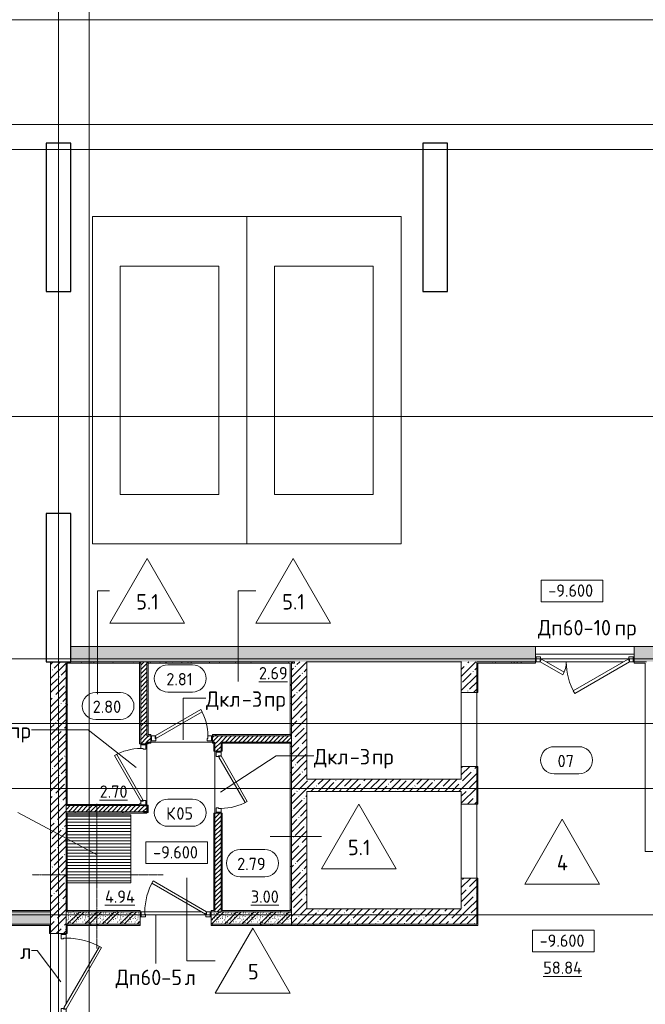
# Model space of a CAD drawing. Header units: millimetres. Extents: x 86102 to 162330, y -10965 to 131946.
# Tile 42 of 52: x 109844 to 119975, y 85453 to 101400. Entities that reach past the tile are written whole.
import ezdxf

# ---------------------------------------------------------------- set-up
doc = ezdxf.new("R2010")
doc.units = ezdxf.units.MM
for name, pattern in [('3_ Штрих_ 1 х 1 мм', [2, 1, -1]), ('4_ Штрихпунктир_ 10 х 2 мм', [14, 10, -2, 0, -2]), ('4_ Штрихпунктир_ 5 х 2 мм', [9, 5, -2, 0, -2])]:
    doc.linetypes.add(name, pattern=pattern)
for name, color, linetype, lineweight in [('A-AREA', 7, '3_ Штрих_ 1 х 1 мм', 13), ('A-AREA-IDEN', 7, 'Continuous', 5), ('A-DETL', 7, 'Continuous', 25), ('A-DOOR', 7, 'Continuous', 13), ('A-DOOR-FRAM', 7, 'Continuous', 13), ('A-DOOR-IDEN', 7, 'Continuous', 5), ('A-DOOR-OPNG', 7, 'Continuous', 13), ('A-FLOR', 7, 'Continuous', 13), ('A-FLOR-IDEN', 7, 'Continuous', 5), ('A-WALL', 7, 'Continuous', 13), ('A-WALL-PATT', 7, 'Continuous', 13), ('C-PRKG', 7, 'Continuous', 13), ('G-ANNO-DIMS', 7, 'Continuous', 5), ('I-WALL', 7, 'Continuous', 13), ('M-EQPM', 7, 'Continuous', 13), ('M-EQPM-IDEN', 7, 'Continuous', 5), ('S-COLS', 7, 'Continuous', 25), ('S-GRID', 7, 'Continuous', 5)]:
    doc.layers.add(name, color=color, linetype=linetype, lineweight=lineweight)
doc.styles.add('GOST Common_2', font='GOST_Common.ttf', dxfattribs={"height": 200})
doc.styles.add('GOST Common_3', font='GOST_Common.ttf', dxfattribs={"height": 250})
pattern_1 = [(0, (0, 0), (203.2, 50.8), [3.353, -149.047, 3.353, -149.047, -812.8]), (0, (0, 0), (203.2, 50.8), [-304.8, 3.353, -301.447, 3.353, -149.047, -355.6]), (0, (0, 0), (203.2, 50.8), [-762, 3.353, -98.247, 3.353, -250.647]), (120, (76.2, 25.4), (-145.59409, 150.576362), [3.353, -149.047, 3.353, -149.047, -812.8]), (120, (76.2, 25.4), (-145.59409, 150.576362), [-304.8, 3.353, -301.447, 3.353, -149.047, -355.6]), (120, (76.2, 25.4), (-145.59409, 150.576362), [-762, 3.353, -98.247, 3.353, -250.647]), (240, (101.6, 127), (-57.60591, -201.376362), [3.353, -149.047, 3.353, -149.047, -812.8]), (240, (101.6, 127), (-57.60591, -201.376362), [-304.8, 3.353, -301.447, 3.353, -149.047, -355.6]), (240, (101.6, 127), (-57.60591, -201.376362), [-762, 3.353, -98.247, 3.353, -250.647])]
pattern_2 = [(135, (150.28, 188.64), (-282.8427, 3e-14), [5, -395]), (135, (174.9, 237.36), (-282.8427, 3e-14), [5, -395]), (135, (211.96, 236.53), (-282.8427, 3e-14), [5, -395]), (135, (114.96, 223.96), (-282.8427, 3e-14), [5, -395]), (135, (77.54, 223.96), (-282.8427, 3e-14), [5, -395]), (135, (57.44, 184.52), (-282.8427, 3e-14), [5, -395]), (135, (66.21, 142.9), (-282.8427, 3e-14), [5, -395]), (135, (107.33, 161), (-282.8427, 3e-14), [5, -395]), (135, (99.08, 130.94), (-282.8427, 3e-14), [5, -395]), (135, (22.6, 136.46), (-282.8427, 3e-14), [5, -395]), (135, (21.16, 168.08), (-282.8427, 3e-14), [5, -395]), (135, (46.13, 96.12), (-282.8427, 3e-14), [5, -395]), (135, (3.54, 74.6), (-282.8427, 3e-14), [5, -395]), (135, (40.3, 47.56), (-282.8427, 3e-14), [5, -395]), (135, (39.77, 18.47), (-282.8427, 3e-14), [5, -395]), (135, (76.94, 37.28), (-282.8427, 3e-14), [5, -395]), (135, (114.18, 62.4), (-282.8427, 3e-14), [5, -395]), (135, (139.87, 90.2), (-282.8427, 3e-14), [5, -395]), (135, (141.44, 15.82), (-282.8427, 3e-14), [5, -395]), (135, (188.69, 26.73), (-282.8427, 3e-14), [5, -395]), (135, (176.14, 51.36), (-282.8427, 3e-14), [5, -395]), (135, (177.03, 0), (-282.8427, 3e-14), [5, -395]), (135, (276.61, 8.22), (-282.8427, 3e-14), [5, -395]), (135, (271.19, 31.72), (-282.8427, 3e-14), [5, -395]), (135, (268.29, 119.65), (-282.8427, 3e-14), [5, -395]), (135, (237.92, 101.95), (-282.8427, 3e-14), [5, -395]), (135, (237.92, 158.27), (-282.8427, 3e-14), [5, -395]), (135, (260.4, 204.35), (-282.8427, 3e-14), [5, -395]), (135, (275.54, 235.4), (-282.8427, 3e-14), [5, -395]), (135, (117.62, 268.96), (-282.8427, 3e-14), [5, -395]), (135, (203.62, 273.83), (-282.8427, 3e-14), [5, -395]), (135, (47.24, 279.3), (-282.8427, 3e-14), [5, -395]), (135, (23.2, 266.16), (-282.8427, 3e-14), [5, -395]), (135, (42.78, 232.52), (-282.8427, 3e-14), [5, -395]), (135, (177.76, 90.57), (-282.8427, 3e-14), [5, -395]), (135, (181.12, 121.8), (-282.8427, 3e-14), [5, -395]), (135, (206.73, 172.06), (-282.8427, 3e-14), [5, -395]), (135, (143.14, 136.62), (-282.8427, 3e-14), [5, -395]), (135, (211.51, 131.86), (-282.8427, 3e-14), [5, -395]), (135, (81.47, 95.1), (-282.8427, 3e-14), [5, -395]), (135, (235.13, 60.46), (-282.8427, 3e-14), [5, -395]), (135, (242.24, 4.89), (-282.8427, 3e-14), [5, -395]), (45, (0, 106.07), (-282.8427, 0), []), (45, (106.07, 0), (-282.8427, 0), []), (45, (176.78, 0), (-282.8427, 0), []), (45, (0, 176.78), (-282.8427, 0), [])]
pattern_3 = [(45, (0, 0), (-35.355339, 35.355339), [])]
pattern_4 = [(45, (0, 0), (-114.04925, 114.04925), []), (45, (114.05, 0), (-114.04925, 114.04925), [201.612, -40.322, 3.353, -36.97])]

# ---------------------------------------------------------------- blocks, each defined once
blk = doc.blocks.new('Наметкина 10_РД_АР_П_Отделка_R21_rvt-1--02_Подвал_МП_часть В')
at = {"layer": 'A-WALL-PATT', "lineweight": 5}
h = blk.add_hatch(dxfattribs=at)
h.set_pattern_fill('FP_5', color=256, style=0, pattern_type=2)
h.set_pattern_definition(pattern_1)
h.paths.add_polyline_path([(110595, 88670), (110615, 88670), (110615, 91000), (110595, 91000), (110595, 90141)])
h = blk.add_hatch(dxfattribs=at)
h.set_pattern_fill('FP_5', color=256, style=0, pattern_type=2)
h.set_pattern_definition(pattern_1)
h.paths.add_polyline_path([(111785, 90980), (111785, 91000), (110615, 91000), (110615, 90980)])
h = blk.add_hatch(dxfattribs=at)
h.set_pattern_fill('FP_5', color=256, style=0, pattern_type=2)
h.set_pattern_definition(pattern_1)
h.paths.add_polyline_path([(111805, 88670), (111805, 88700), (111785, 88700), (111785, 88670), (111795, 88670)])
h.paths.add_polyline_path([(111805, 89670), (111805, 91000), (111785, 91000), (111785, 89670)])
h = blk.add_hatch(dxfattribs=at)
h.set_pattern_fill('FP_5', color=256, style=0, pattern_type=2)
h.set_pattern_definition(pattern_1)
h.paths.add_polyline_path([(111905, 89820), (111925, 89820), (111925, 91000), (111905, 91000), (111905, 90141)])
h = blk.add_hatch(dxfattribs=at)
h.set_pattern_fill('FP_5', color=256, style=0, pattern_type=2)
h.set_pattern_definition(pattern_1)
h.paths.add_polyline_path([(114245, 90980), (114295, 90980), (114295, 91000), (111925, 91000), (111925, 90980), (114225, 90980)])
h = blk.add_hatch(dxfattribs=at)
h.set_pattern_fill('FP_5', color=256, style=0, pattern_type=2)
h.set_pattern_definition(pattern_1)
h.paths.add_polyline_path([(114245, 89820), (114245, 90980), (114225, 90980), (114225, 89820)])
h = blk.add_hatch(dxfattribs=at)
h.set_pattern_fill('FP_5', color=256, style=0, pattern_type=2)
h.set_pattern_definition(pattern_1)
h.paths.add_polyline_path([(119975, 90980), (119995, 90980), (119995, 91000), (119795, 91000), (119795, 90980)])
h.paths.add_polyline_path([(118195, 90980), (118195, 91000), (117245, 91000), (117245, 90980), (117265, 90980)])
h = blk.add_hatch(dxfattribs=at)
h.set_pattern_fill('FP_5', color=256, style=0, pattern_type=2)
h.set_pattern_definition(pattern_1)
h.paths.add_polyline_path([(117245, 86730), (117265, 86730), (117265, 87495), (117245, 87495), (117245, 86750)])
h.paths.add_polyline_path([(117245, 88695), (117265, 88695), (117265, 89305), (117245, 89305)])
h.paths.add_polyline_path([(117265, 90505), (117265, 90980), (117245, 90980), (117245, 90505)])
h = blk.add_hatch(dxfattribs=at)
h.set_pattern_fill('FP_5', color=256, style=0, pattern_type=2)
h.set_pattern_definition(pattern_1)
h.paths.add_polyline_path([(114245, 89800), (114245, 89820), (112965, 89820), (112965, 89800), (114225, 89800)])
h.paths.add_polyline_path([(111965, 89800), (111965, 89820), (111905, 89820), (111905, 89800)])
h = blk.add_hatch(dxfattribs=at)
h.set_pattern_fill('FP_5', color=256, style=0, pattern_type=2)
h.set_pattern_definition(pattern_1)
h.paths.add_polyline_path([(112985, 86950), (113005, 86950), (113005, 88550), (112985, 88550), (112985, 86970)])
h.paths.add_polyline_path([(113005, 89550), (113005, 89700), (112985, 89700), (112985, 89550)])
h = blk.add_hatch(dxfattribs=at)
h.set_pattern_fill('FP_5', color=256, style=0, pattern_type=2)
h.set_pattern_definition(pattern_1)
h.paths.add_polyline_path([(113125, 89680), (114245, 89680), (114245, 89700), (113105, 89700), (113105, 89680)])
h = blk.add_hatch(dxfattribs=at)
h.set_pattern_fill('FP_5', color=256, style=0, pattern_type=2)
h.set_pattern_definition(pattern_1)
h.paths.add_polyline_path([(113125, 86970), (113125, 88550), (113105, 88550), (113105, 86970)])
h.paths.add_polyline_path([(113125, 89550), (113125, 89680), (113105, 89680), (113105, 89550)])
h = blk.add_hatch(dxfattribs=at)
h.set_pattern_fill('FP_5', color=256, style=0, pattern_type=2)
h.set_pattern_definition(pattern_1)
h.paths.add_polyline_path([(114245, 86970), (114245, 89680), (114225, 89680), (114225, 86970)])
h = blk.add_hatch(dxfattribs=at)
h.set_pattern_fill('FP_5', color=256, style=0, pattern_type=2)
h.set_pattern_definition(pattern_1)
h.paths.add_polyline_path([(110615, 88670), (111785, 88670), (111785, 88690), (110615, 88690)])
h = blk.add_hatch(dxfattribs=at)
h.set_pattern_fill('FP_5', color=256, style=0, pattern_type=2)
h.set_pattern_definition(pattern_1)
h.paths.add_polyline_path([(110615, 88550), (111905, 88550), (111905, 88560), (111853, 88560), (111853, 88563), (111854, 88566), (111857, 88568), (111893, 88568), (111898, 88570), (110595, 88570), (110595, 88550)])
h = blk.add_hatch(dxfattribs=at)
h.set_pattern_fill('FP_5', color=256, style=0, pattern_type=2)
h.set_pattern_definition(pattern_1)
h.paths.add_polyline_path([(110615, 86950), (110615, 88550), (110595, 88550), (110595, 86950)])
h = blk.add_hatch(dxfattribs=at)
h.set_pattern_fill('FP_5', color=256, style=0, pattern_type=2)
h.set_pattern_definition(pattern_1)
h.paths.add_polyline_path([(110345, 86950), (110345, 86970), (103890, 86970), (103890, 86950), (108946, 86950)])
h = blk.add_hatch(dxfattribs=at)
h.set_pattern_fill('FP_5', color=256, style=0, pattern_type=2)
h.set_pattern_definition(pattern_1)
h.paths.add_polyline_path([(111795, 86950), (111795, 86970), (110615, 86970), (110615, 86950), (111006, 86950)])
h.paths.add_polyline_path([(112985, 86950), (112985, 86970), (112945, 86970), (112945, 86950)])
h = blk.add_hatch(dxfattribs=at)
h.set_pattern_fill('FP_5', color=256, style=0, pattern_type=2)
h.set_pattern_definition(pattern_1)
h.paths.add_polyline_path([(114225, 86950), (114245, 86950), (114245, 86970), (113105, 86970), (113105, 86950)])
h = blk.add_hatch(dxfattribs=at)
h.set_pattern_fill('FP_5', color=256, style=0, pattern_type=2)
h.set_pattern_definition(pattern_1)
h.paths.add_polyline_path([(110345, 86730), (110345, 86750), (103650, 86750), (103650, 86730), (108946, 86730)])
h = blk.add_hatch(dxfattribs=at)
h.set_pattern_fill('FP_5', color=256, style=0, pattern_type=2)
h.set_pattern_definition(pattern_1)
h.paths.add_polyline_path([(110345, 82600), (110345, 85300), (110325, 85300), (110325, 82600)])
h.paths.add_polyline_path([(110345, 86600), (110345, 86730), (110325, 86730), (110325, 86600)])
h = blk.add_hatch(dxfattribs=at)
h.set_pattern_fill('FP_5', color=256, style=0, pattern_type=2)
h.set_pattern_definition(pattern_1)
h.paths.add_polyline_path([(110615, 85200), (110615, 85300), (110595, 85300), (110595, 85200)])
h.paths.add_polyline_path([(110595, 86600), (110615, 86600), (110615, 86750), (110595, 86750)])
h = blk.add_hatch(dxfattribs=at)
h.set_pattern_fill('FP_5', color=256, style=0, pattern_type=2)
h.set_pattern_definition(pattern_1)
h.paths.add_polyline_path([(114245, 86730), (114245, 86750), (112945, 86750), (112945, 86730), (113065, 86730)])
h.paths.add_polyline_path([(111795, 86730), (111795, 86750), (110615, 86750), (110615, 86730), (111006, 86730)])
h = blk.add_hatch(dxfattribs=at)
h.set_pattern_fill('FP_5', color=256, style=0, pattern_type=2)
h.set_pattern_definition(pattern_1)
h.paths.add_polyline_path([(114245, 86730), (117245, 86730), (117245, 86750), (114245, 86750)])
at = {"layer": 'A-WALL'}
for p, q in [((110595, 91000), (110595, 88670)), ((110615, 91000), (110595, 91000)), ((111785, 91000), (110615, 91000)), ((110615, 88670), (110615, 90980)), ((110615, 90980), (111785, 90980)), ((111805, 91000), (111785, 91000)), ((111785, 90980), (111785, 89670)), ((111805, 90980), (111805, 91000)), ((111805, 89670), (111805, 90980)), ((111925, 91000), (111905, 91000)), ((111905, 91000), (111905, 90980)), ((111905, 90980), (111905, 89820)), ((114295, 91000), (111925, 91000)), ((111925, 90980), (114225, 90980)), ((111925, 89820), (111925, 90980)), ((114225, 90980), (114225, 89820)), ((114245, 90980), (114295, 90980)), ((114245, 89820), (114245, 90980)), ((114295, 90980), (114295, 91000)), ((118195, 91000), (117245, 91000)), ((117245, 91000), (117245, 90980)), ((117245, 90980), (117245, 90505)), ((117265, 90980), (118195, 90980)), ((117265, 90505), (117265, 90980)), ((118195, 90980), (118195, 91000)), ((119995, 91000), (119795, 91000)), ((119795, 91000), (119795, 90980)), ((119795, 90980), (119975, 90980)), ((119975, 90980), (119975, 87950)), ((117245, 90505), (117265, 90505)), ((111905, 89820), (111905, 89800)), ((111905, 89800), (111965, 89800)), ((111965, 89820), (111925, 89820)), ((111965, 89800), (111965, 89820)), ((114225, 89820), (112965, 89820)), ((112965, 89820), (112965, 89800)), ((112965, 89800), (114225, 89800)), ((114225, 89800), (114245, 89800)), ((114245, 89800), (114245, 89820)), ((114245, 89800), (114245, 89820)), ((111785, 89670), (111805, 89670)), ((111965, 89700), (111905, 89700)), ((111905, 89700), (111905, 89680)), ((111905, 89700), (111905, 89670)), ((111925, 89700), (111905, 89700)), ((111905, 89680), (111965, 89680)), ((111905, 89670), (111925, 89670)), ((111925, 89670), (111925, 89700)), ((111965, 89680), (111965, 89700)), ((112985, 89700), (112965, 89700)), ((112965, 89700), (112965, 89680)), ((112965, 89680), (112985, 89680)), ((112985, 89680), (112985, 89700)), ((112985, 89700), (112985, 89550)), ((113005, 89700), (112985, 89700)), ((113005, 89550), (113005, 89700)), ((114225, 89700), (113105, 89700)), ((113105, 89700), (113105, 89680)), ((113105, 89680), (113105, 89550)), ((113125, 89680), (114225, 89680)), ((113125, 89550), (113125, 89680)), ((114245, 89700), (114225, 89700)), ((114225, 89680), (114225, 86970)), ((114245, 89680), (114245, 89700)), ((114245, 86970), (114245, 89680)), ((112985, 89550), (113005, 89550)), ((113105, 89550), (113125, 89550)), ((117245, 89305), (117245, 88695)), ((117265, 89305), (117245, 89305)), ((117265, 88695), (117265, 89305)), ((110595, 88670), (110615, 88670)), ((111785, 88690), (110615, 88690)), ((110615, 88690), (110615, 88670)), ((110615, 88670), (111785, 88670)), ((111785, 88700), (111785, 88690)), ((111805, 88700), (111785, 88700)), ((111785, 88670), (111805, 88670)), ((111805, 88670), (111805, 88685)), ((111925, 88680), (111905, 88680)), ((111925, 88560), (111925, 88680)), ((117245, 88695), (117265, 88695)), ((110595, 88570), (110595, 88550)), ((110615, 88570), (110595, 88570)), ((110595, 88550), (110595, 86950)), ((111898, 88570), (110615, 88570)), ((110615, 86950), (110615, 88550)), ((110615, 88550), (111905, 88550)), ((111905, 88550), (111905, 88560)), ((111905, 88560), (111925, 88560)), ((112985, 88550), (112985, 86970)), ((113005, 88550), (112985, 88550)), ((113005, 86950), (113005, 88550)), ((113105, 88550), (113105, 86970)), ((113125, 88550), (113105, 88550)), ((113125, 86970), (113125, 88550)), ((119975, 87950), (119975, 87930)), ((119975, 87930), (123945, 87930)), ((117245, 87495), (117245, 86750)), ((117265, 87495), (117245, 87495)), ((117265, 86730), (117265, 87495)), ((110345, 86970), (103890, 86970)), ((103890, 86950), (110345, 86950)), ((110345, 86950), (110345, 86970)), ((110595, 86950), (110615, 86950)), ((111795, 86970), (110615, 86970)), ((110615, 86970), (110615, 86950)), ((110615, 86950), (111795, 86950)), ((111795, 86950), (111795, 86970)), ((112985, 86970), (112945, 86970)), ((112945, 86970), (112945, 86950)), ((112945, 86950), (112985, 86950)), ((112985, 86950), (113005, 86950)), ((113105, 86970), (113105, 86950)), ((113105, 86950), (114225, 86950)), ((114225, 86970), (113125, 86970)), ((114225, 86950), (114245, 86950)), ((114245, 86950), (114245, 86970)), ((103650, 86730), (110345, 86730)), ((110345, 86750), (103670, 86750)), ((110345, 86730), (110325, 86730)), ((110325, 86730), (110325, 86600)), ((110325, 86600), (110345, 86600)), ((110345, 86730), (110345, 86750)), ((110345, 86600), (110345, 86730)), ((110595, 86750), (110595, 86600)), ((110615, 86750), (110595, 86750)), ((110595, 86600), (110615, 86600)), ((111795, 86750), (110615, 86750)), ((110615, 86750), (110615, 86730)), ((110615, 86600), (110615, 86750)), ((110615, 86730), (111795, 86730)), ((111795, 86730), (111795, 86750)), ((114245, 86750), (112945, 86750)), ((112945, 86750), (112945, 86730)), ((112945, 86730), (114245, 86730)), ((114245, 86730), (114245, 86750)), ((117245, 86750), (114245, 86750)), ((114245, 86750), (114245, 86730)), ((114245, 86730), (117245, 86730)), ((117245, 86730), (117265, 86730))]:
    blk.add_line(p, q, dxfattribs=at)
at = {"layer": 'A-WALL', "lineweight": 25}
for p, q in [((111785, 91000), (111785, 90980)), ((111925, 90980), (111925, 91000)), ((114245, 89820), (114225, 89820)), ((114225, 89820), (114245, 89820)), ((114225, 89800), (114245, 89800)), ((114225, 89680), (114245, 89680)), ((110595, 88550), (110615, 88550)), ((114245, 86970), (114225, 86970))]:
    blk.add_line(p, q, dxfattribs=at)
blk = doc.blocks.new('АР_Дверь однопольная - 1000х2100h_850__Кладовая-4711806--02_Подвал_МП_часть В')
at = {"layer": 'A-DOOR'}
for p, q in [((311, 475), (-425, 50)), ((-405, 15), (331, 440)), ((331, 440), (311, 475)), ((-425, 50), (-405, 15))]:
    blk.add_line(p, q, dxfattribs=at)
at = {"layer": 'A-DOOR', "lineweight": 5}
blk.add_arc((-425, 50), 850, 360, 30, dxfattribs=at)
at = {"layer": 'A-DOOR-FRAM'}
for p, q in [((-485, 50), (-500, 50)), ((-425, 50), (-485, 50)), ((-485, 50), (-485, -30)), ((-425, 10), (-425, 50)), ((-415, 10), (-425, 10)), ((-415, -30), (-415, 10)), ((425, 10), (415, 10)), ((415, 10), (415, -30)), ((485, 50), (425, 50)), ((425, 50), (425, 10)), ((485, -30), (485, 50)), ((485, 50), (500, 50)), ((-485, -30), (-500, -30)), ((-485, -30), (-415, -30)), ((415, -30), (485, -30)), ((485, -30), (500, -30))]:
    blk.add_line(p, q, dxfattribs=at)
blk = doc.blocks.new('АР_Дверь однопольная - 1000х2100h_850__Кладовая-7348775--02_Подвал_МП_часть В')
at = {"layer": 'A-DOOR'}
for p, q in [((311, 475), (-425, 50)), ((-405, 15), (331, 440)), ((331, 440), (311, 475)), ((-425, 50), (-405, 15))]:
    blk.add_line(p, q, dxfattribs=at)
at = {"layer": 'A-DOOR', "lineweight": 5}
blk.add_arc((-425, 50), 850, 360, 30, dxfattribs=at)
at = {"layer": 'A-DOOR-FRAM'}
for p, q in [((-485, 50), (-500, 50)), ((-425, 50), (-485, 50)), ((-485, 50), (-485, -30)), ((-425, 10), (-425, 50)), ((-415, 10), (-425, 10)), ((-415, -30), (-415, 10)), ((425, 10), (415, 10)), ((415, 10), (415, -30)), ((485, 50), (425, 50)), ((425, 50), (425, 10)), ((485, -30), (485, 50)), ((485, 50), (500, 50)), ((-485, -30), (-500, -30)), ((-485, -30), (-415, -30)), ((415, -30), (485, -30)), ((485, -30), (500, -30))]:
    blk.add_line(p, q, dxfattribs=at)
blk = doc.blocks.new('АР_Дверь однопольная - 1150х2100h_кл_ коридор-4725006--02_Подвал_МП_часть В')
at = {"layer": 'A-DOOR'}
for p, q in [((-366, 600), (-386, 565)), ((-386, 565), (480, 65)), ((500, 100), (-366, 600)), ((480, 65), (500, 100))]:
    blk.add_line(p, q, dxfattribs=at)
at = {"layer": 'A-DOOR', "lineweight": 5}
blk.add_arc((500, 100), 1000, 150, 180, dxfattribs=at)
at = {"layer": 'A-DOOR-FRAM'}
for p, q in [((-560, 100), (-575, 100)), ((-560, 20), (-575, 20)), ((-500, 100), (-560, 100)), ((-560, 100), (-560, 20)), ((-560, 20), (-490, 20)), ((-500, 60), (-500, 100)), ((-490, 60), (-500, 60)), ((-490, 20), (-490, 60)), ((500, 60), (490, 60)), ((490, 60), (490, 20)), ((490, 20), (560, 20)), ((560, 100), (500, 100)), ((500, 100), (500, 60)), ((560, 20), (560, 100)), ((560, 100), (575, 100)), ((560, 20), (575, 20))]:
    blk.add_line(p, q, dxfattribs=at)
blk = doc.blocks.new('КР-Проем - Настраиваемый-4829890--02_Подвал_МП_часть В')
at = {"layer": 'A-DOOR-OPNG'}
for p, q in [((-600, 125), (600, 125)), ((-600, -125), (600, -125))]:
    blk.add_line(p, q, dxfattribs=at)
blk = doc.blocks.new('АР_Машиноместо - 4900x2400_М__5300х2500_-V6--02_Подвал_МП_часть В')
at = {"layer": 'C-PRKG'}
for p, q in [((2500, 0), (0, 0)), ((0, 0), (0, -5300)), ((2500, 0), (2500, -5300)), ((450, -800), (450, -4500)), ((450, -800), (2050, -800)), ((2050, -800), (2050, -4500)), ((450, -4500), (2050, -4500)), ((2500, -5300), (0, -5300))]:
    blk.add_line(p, q, dxfattribs=at)
blk = doc.blocks.new('АР_Машиноместо - 4900x2400_М__5300х2500_-V5--02_Подвал_МП_часть В')
at = {"layer": 'C-PRKG'}
for p, q in [((2500, 5300), (0, 5300)), ((0, 0), (0, 5300)), ((2500, 0), (2500, 5300)), ((450, 4500), (2050, 4500)), ((450, 800), (450, 4500)), ((2050, 800), (2050, 4500)), ((450, 800), (2050, 800)), ((2500, 0), (0, 0))]:
    blk.add_line(p, q, dxfattribs=at)
blk = doc.blocks.new('АР_Приямок - ПР-2_1050х1100-V26--02_Подвал_МП_часть В')
at = {"layer": 'M-EQPM', "lineweight": 5}
h = blk.add_hatch(dxfattribs=at)
h.set_pattern_fill('FP_4', color=256, style=0, pattern_type=2)
h.set_pattern_definition([(90, (0, 0), (-50, 3e-15), [])])
h.paths.add_polyline_path([(1100, 525), (0, 525), (0, -505), (1100, -505), (1100, -114)])
at = {"layer": 'M-EQPM'}
for p, q in [((0, -505), (0, 525)), ((0, 525), (1100, 525)), ((1100, 525), (1100, -505))]:
    blk.add_line(p, q, dxfattribs=at)
blk = doc.blocks.new('АР_Дверь двупольная - 1600х2100h_1025_425__техн_-5746043--02_Подвал_МП_часть В')
at = {"layer": 'A-DOOR'}
for p, q in [((-725, 125), (163, 638)), ((188, 594), (-700, 82)), ((163, 638), (188, 594)), ((357, 338), (332, 294)), ((725, 125), (357, 338)), ((332, 294), (700, 82)), ((-700, 82), (-725, 125)), ((700, 82), (725, 125))]:
    blk.add_line(p, q, dxfattribs=at)
at = {"layer": 'A-DOOR', "lineweight": 5}
for centre, radius, start, end in [((-725, 125), 1025, 0, 30), ((725, 125), 425, 150, 180)]:
    blk.add_arc(centre, radius, start, end, dxfattribs=at)
at = {"layer": 'A-DOOR-FRAM'}
for p, q in [((-785, 125), (-800, 125)), ((-785, 45), (-800, 45)), ((-785, 125), (-725, 125)), ((-785, 45), (-785, 125)), ((-715, 45), (-785, 45)), ((-725, 125), (-725, 75)), ((-725, 75), (-715, 75)), ((-715, 75), (-715, 45)), ((725, 75), (715, 75)), ((715, 75), (715, 45)), ((715, 45), (785, 45)), ((785, 125), (725, 125)), ((725, 125), (725, 75)), ((785, 45), (785, 125)), ((785, 125), (800, 125)), ((785, 45), (800, 45))]:
    blk.add_line(p, q, dxfattribs=at)
blk = doc.blocks.new('АР_Дверь однопольная - 1300х2100h_лест__лифт_ холл-3146674--02_Подвал_МП_часть В')
at = {"layer": 'A-DOOR'}
for p, q in [((-421, 700), (-441, 665)), ((-441, 665), (555, 90)), ((575, 125), (-421, 700)), ((555, 90), (575, 125))]:
    blk.add_line(p, q, dxfattribs=at)
at = {"layer": 'A-DOOR', "lineweight": 5}
blk.add_arc((575, 125), 1150, 150, 180, dxfattribs=at)
at = {"layer": 'A-DOOR-FRAM'}
for p, q in [((-635, 125), (-650, 125)), ((-635, 45), (-650, 45)), ((-575, 125), (-635, 125)), ((-635, 125), (-635, 45)), ((-635, 45), (-565, 45)), ((-575, 85), (-575, 125)), ((-565, 85), (-575, 85)), ((-565, 45), (-565, 85)), ((575, 85), (565, 85)), ((565, 85), (565, 45)), ((565, 45), (635, 45)), ((635, 125), (575, 125)), ((575, 125), (575, 85)), ((635, 45), (635, 125)), ((635, 125), (650, 125)), ((635, 45), (650, 45))]:
    blk.add_line(p, q, dxfattribs=at)
blk = doc.blocks.new('АР_Фахверк_ _Швеллер полки параллельные_ - 12П-7346089--02_Подвал_МП_часть В')
at = {"layer": 'S-COLS'}
blk.add_hatch(color=256, dxfattribs=at).paths.add_polyline_path([(-17, 60), (-17, -60), (35, -60), (35, -57), (34, -54), (31, -52), (-4, -52), (-10, -50), (-12, -45), (-12, 45), (-10, 50), (-4, 52), (31, 52), (34, 54), (35, 57), (35, 60)])
for p, q in [((35, 60), (-17, 60)), ((-17, 60), (-17, -60)), ((-12, -45), (-12, 45)), ((-4, 52), (31, 52)), ((35, 57), (35, 60)), ((-17, -60), (35, -60)), ((31, -52), (-4, -52)), ((35, -60), (35, -57))]:
    blk.add_line(p, q, dxfattribs=at)
for centre, radius, start, end in [((-4, 45), 7.5, 90, 180), ((31, 57), 4.5, 270, 360), ((-4, -45), 7.5, 180, 270), ((31, -57), 4.5, 360, 90)]:
    blk.add_arc(centre, radius, start, end, dxfattribs=at)
blk = doc.blocks.new('Марка помещения _Номер_ - 2 мм-68851--02_Подвал_МП_часть В')
at = {"layer": 'A-AREA-IDEN'}
for p, q in [((-2.03, 2.21), (1.97, 2.21)), ((-2.03, -2.19), (1.97, -2.19))]:
    blk.add_line(p, q, dxfattribs=at)
for centre, start, end in [((-2.03, 0.01), 90, 270), ((1.97, 0.01), 270, 90)]:
    blk.add_arc(centre, 2.2, start, end, dxfattribs=at)
blk = doc.blocks.new('Высотные отметки - Frame_2-749557--02_Подвал_МП_часть В')
at = {"layer": 'G-ANNO-DIMS'}
for p, q in [((-5, 3.5), (-5, 0)), ((5, 3.5), (-5, 3.5)), ((5, 0), (5, 3.5)), ((-5, 0), (5, 0))]:
    blk.add_line(p, q, dxfattribs=at)
blk = doc.blocks.new('Марка полов - Марка полов-4106608--02_Подвал_МП_часть В')
at = {"layer": 'A-FLOR-IDEN'}
for p, q in [((0, 7), (-6.06, -3.5)), ((6.06, -3.5), (0, 7)), ((-6.06, -3.5), (6.06, -3.5))]:
    blk.add_line(p, q, dxfattribs=at)

msp = doc.modelspace()

# ---------------------------------------------------------------- hatches: boundary and pattern name
at = {"layer": 'A-WALL-PATT', "lineweight": 5}
h = msp.add_hatch(dxfattribs=at)
h.set_pattern_fill('FP_3', color=256, style=0, pattern_type=2)
h.set_pattern_definition(pattern_4)
h.paths.add_polyline_path([(120245, 91000), (128870, 91000), (128870, 91250), (119795, 91250), (119795, 91000), (119995, 91000)])
h.paths.add_polyline_path([(114495, 91000), (118195, 91000), (118195, 91250), (110670, 91250), (110670, 91000), (114245, 91000)])
h = msp.add_hatch(dxfattribs=at)
h.set_pattern_fill('FP_3', color=256, style=0, pattern_type=2)
h.set_pattern_definition(pattern_4)
h.paths.add_polyline_path([(110595, 82600), (110595, 85300), (110345, 85300), (110345, 82600)])
h.paths.add_polyline_path([(110345, 86600), (110595, 86600), (110595, 91000), (110345, 91000), (110345, 87855.407727)])
h = msp.add_hatch(dxfattribs=at)
h.set_pattern_fill('FP_2', color=256, style=0, pattern_type=2)
h.set_pattern_definition(pattern_3)
h.paths.add_polyline_path([(111892.7, 88570), (111898.004668, 88570), (111900.2, 88575.3), (111900.2, 88664.7), (111898.004668, 88670), (111805, 88670), (111805, 88570)])
h.paths.add_polyline_path([(111905, 89670), (111905, 91000), (111805, 91000), (111805, 89670)])
h = msp.add_hatch(dxfattribs=at)
h.set_pattern_fill('FP_3', color=256, style=0, pattern_type=2)
h.set_pattern_definition(pattern_4)
h.paths.add_polyline_path([(114245, 86750), (114495, 86750), (114495, 91000), (114245, 91000), (114245, 87855.407727)])
h = msp.add_hatch(dxfattribs=at)
h.set_pattern_fill('FP_3', color=256, style=0, pattern_type=2)
h.set_pattern_definition(pattern_4)
h.paths.add_polyline_path([(117183.835508, 87000), (117245, 87000), (117245, 87495), (116995, 87495), (116995, 87000)])
h.paths.add_polyline_path([(116995, 88695), (117245, 88695), (117245, 89305), (116995, 89305), (116995, 88900)])
h.paths.add_polyline_path([(116995, 90505), (117245, 90505), (117245, 91000), (116995, 91000)])
h = msp.add_hatch(dxfattribs=at)
h.set_pattern_fill('FP_2', color=256, style=0, pattern_type=2)
h.set_pattern_definition(pattern_3)
h.paths.add_polyline_path([(113064.997098, 89700), (114245, 89700), (114245, 89800), (112965, 89800), (112965, 89700), (113005, 89700)])
h.paths.add_polyline_path([(111965, 89700), (111965, 89800), (111905, 89800), (111905, 89700)])
h = msp.add_hatch(dxfattribs=at)
h.set_pattern_fill('FP_2', color=256, style=0, pattern_type=2)
h.set_pattern_definition(pattern_3)
h.paths.add_polyline_path([(113064.997098, 86950), (113105, 86950), (113105, 88550), (113005, 88550), (113005, 86950)])
h.paths.add_polyline_path([(113064.997098, 89550), (113105, 89550), (113105, 89700), (113005, 89700), (113005, 89550)])
h = msp.add_hatch(dxfattribs=at)
h.set_pattern_fill('FP_3', color=256, style=0, pattern_type=2)
h.set_pattern_definition(pattern_4)
h.paths.add_polyline_path([(116995, 88900), (116995, 89100), (114495, 89100), (114495, 88900)])
h = msp.add_hatch(dxfattribs=at)
h.set_pattern_fill('FP_2', color=256, style=0, pattern_type=2)
h.set_pattern_definition(pattern_3)
h.paths.add_polyline_path([(110595, 88570), (111805, 88570), (111805, 88670), (110595, 88670)])
h = msp.add_hatch(dxfattribs=at)
h.set_pattern_fill('FP_1', color=256, style=0, pattern_type=2)
h.set_pattern_definition(pattern_2)
h.paths.add_polyline_path([(110345, 86750), (110345, 86950), (103870, 86950), (103870, 86750), (108946.158688, 86750)])
h = msp.add_hatch(dxfattribs=at)
h.set_pattern_fill('FP_1', color=256, style=0, pattern_type=2)
h.set_pattern_definition(pattern_2)
h.paths.add_polyline_path([(112945, 86750), (114245, 86750), (114245, 86950), (112945, 86950)])
h.paths.add_polyline_path([(111005.577893, 86750), (111795, 86750), (111795, 86950), (110595, 86950), (110595, 86750)])
h = msp.add_hatch(dxfattribs=at)
h.set_pattern_fill('FP_3', color=256, style=0, pattern_type=2)
h.set_pattern_definition(pattern_4)
h.paths.add_polyline_path([(117245, 86750), (117245, 87000), (114495, 87000), (114495, 86750), (117183.835508, 86750)])

# ---------------------------------------------------------------- linework, layer by layer
at = {"layer": 'A-AREA'}
msp.add_line((110345, 86599.879939), (110345, 85300), dxfattribs=at)
at = {"layer": 'A-DETL', "linetype": '4_ Штрихпунктир_ 5 х 2 мм', "lineweight": 5}
for p, q in [((111095, 86357.531755), (111095, 88700)), ((112165, 87550), (110045, 87550))]:
    msp.add_line(p, q, dxfattribs=at)
at = {"layer": 'A-DOOR-IDEN'}
for p, q in [((112489.008683, 90409.699334), (112859.739076, 90409.699334)), ((112489.008683, 89733.842531), (112489.008683, 90409.699334)), ((110953.894293, 89900.241786), (110034.917084, 89900.241786)), ((111730.828027, 89288.998522), (110953.894293, 89900.241786)), ((113095.397064, 88889.321151), (113996.543445, 89477.241786)), ((113996.543445, 89477.241786), (114607.586901, 89477.241786)), ((112048.063017, 86895.55673), (112048.063017, 86113.888033)), ((110125.278076, 86325.388033), (110034.917084, 86325.388033)), ((110511.594057, 85814.899057), (110125.278076, 86325.388033))]:
    msp.add_line(p, q, dxfattribs=at)
at = {"layer": 'A-FLOR'}
for p, q in [((147019.977495, 101400), (88922.230126, 101400)), ((145970, 99700), (88922.230126, 99700)), ((110270, 93400.202801), (110670, 93400.202801)), ((119795, 91125), (118195, 91125)), ((117245, 90505), (117245, 89305)), ((111905, 89670), (111905, 88680)), ((112965, 89700), (111965, 89700)), ((113005, 88550), (113005, 89550)), ((117245, 88695), (117245, 87495)), ((110615, 88520), (111645, 88520)), ((111645, 88520), (111645, 87420)), ((111645, 87420), (110615, 87420)), ((111810, 86950), (111795, 86950)), ((111795, 86950), (111810, 86950)), ((112790, 86950), (111870, 86950)), ((111870, 86950), (112790, 86950)), ((112945, 86950), (112930, 86950)), ((112930, 86950), (112945, 86950)), ((110470, 85300), (110470, 86600)), ((110595, 86525), (110595, 85455))]:
    msp.add_line(p, q, dxfattribs=at)
at = {"layer": 'A-FLOR-IDEN'}
for p, q in [((111101.38063, 92149.644731), (111300.665056, 92149.644731)), ((111101.38063, 90474.878224), (111101.38063, 92149.644731)), ((113381.45633, 92149.644731), (113665.511871, 92149.644731)), ((113381.45633, 90680.4304), (113381.45633, 92149.644731)), ((113900.674153, 88170.782341), (114729.335199, 88170.782341)), ((112549.008683, 87500.631534), (112549.008683, 86158.205497)), ((112549.008683, 86158.205497), (113010.303511, 86158.205497))]:
    msp.add_line(p, q, dxfattribs=at)
at = {"layer": 'A-WALL'}
for p, q in [((128870, 91250), (110670, 91250)), ((110670, 91250), (110670, 91000)), ((118195, 91000), (118195, 91250)), ((119795, 91250), (119795, 91000)), ((110345, 91000), (110345, 82600)), ((110595, 91000), (110345, 91000)), ((110595, 86585), (110595, 91000)), ((110670, 91000), (114245, 91000)), ((114245, 91000), (114245, 86750)), ((114495, 89100), (114495, 91000)), ((114495, 91000), (116995, 91000)), ((116995, 91000), (116995, 90505)), ((117245, 90505), (117245, 91000)), ((117245, 91000), (118210, 91000)), ((119620, 91000), (118370, 91000)), ((119780, 91000), (119995, 91000)), ((116995, 90505), (117245, 90505)), ((116995, 89305), (116995, 89100)), ((117245, 89305), (116995, 89305)), ((117245, 88695), (117245, 89305)), ((116995, 89100), (114495, 89100)), ((114495, 87000), (114495, 88900)), ((114495, 88900), (116995, 88900)), ((116995, 88900), (116995, 88695)), ((116995, 88695), (117245, 88695)), ((116995, 87495), (116995, 87000)), ((117245, 87495), (116995, 87495)), ((117245, 86750), (117245, 87495)), ((116995, 87000), (114495, 87000)), ((110345, 86600), (110595, 86600)), ((114245, 86750), (117245, 86750))]:
    msp.add_line(p, q, dxfattribs=at)
at = {"layer": 'I-WALL'}
for p, q in [((111805, 91000), (111805, 89670)), ((111905, 89800), (111905, 91000)), ((111965, 89800), (111905, 89800)), ((111965, 89700), (111965, 89800)), ((114245, 89800), (112965, 89800)), ((112965, 89800), (112965, 89700)), ((111805, 89670), (111905, 89670)), ((111905, 89670), (111905, 89700)), ((111905, 89700), (111965, 89700)), ((112965, 89700), (113005, 89700)), ((113005, 89700), (113005, 89550)), ((113105, 89700), (114245, 89700)), ((113105, 89550), (113105, 89700)), ((113005, 89550), (113105, 89550)), ((111898.003301, 88670), (110595, 88670)), ((110595, 88570), (111898.003301, 88570)), ((113005, 88550), (113005, 86950)), ((113105, 88550), (113005, 88550)), ((113105, 86950), (113105, 88550)), ((110345, 86950), (103870, 86950)), ((111795, 86950), (110595, 86950)), ((111795, 86750), (111795, 86950)), ((114245, 86950), (112945, 86950)), ((112945, 86950), (112945, 86750)), ((113005, 86950), (113105, 86950)), ((103870, 86750), (110345, 86750)), ((110595, 86750), (111795, 86750)), ((112945, 86750), (114245, 86750)), ((114245, 86750), (114245, 86750))]:
    msp.add_line(p, q, dxfattribs=at)
at = {"layer": 'M-EQPM-IDEN'}
msp.add_line((111085.242401, 87877.21938), (109811.734444, 88557.609742), dxfattribs=at)
at = {"layer": 'S-COLS'}
for p, q in [((110270, 99400), (110270, 97000)), ((110670, 99400), (110270, 99400)), ((110670, 97000), (110670, 99400)), ((116370, 99400), (116370, 97000)), ((116770, 99400), (116370, 99400)), ((116770, 97000), (116770, 99400)), ((110270, 97000), (110670, 97000)), ((116370, 97000), (116770, 97000)), ((110270, 93400), (110270, 91000)), ((110670, 93400), (110270, 93400)), ((110670, 91000), (110670, 93400)), ((110270, 91000), (110670, 91000))]:
    msp.add_line(p, q, dxfattribs=at)
at = {"layer": 'S-GRID', "linetype": '4_ Штрихпунктир_ 10 х 2 мм'}
for p, q in [((110970, 56890.207756), (110970, 128388.42805)), ((110470, 80104.964717), (110470, 127897.103212)), ((153438.734659, 99300), (86901.858398, 99300)), ((151984.481863, 99300), (87806.844828, 99300)), ((151984.481863, 94975), (87806.844828, 94975)), ((151984.481863, 91050), (87806.844828, 91050)), ((151984.481863, 90000), (87806.844828, 90000)), ((150645.862349, 88950), (87806.844828, 88950)), ((151984.481863, 88950), (87806.844828, 88950)), ((151984.481863, 86900), (87806.844828, 86900))]:
    msp.add_line(p, q, dxfattribs=at)

# ---------------------------------------------------------------- block references
at = {"lineweight": 5}
msp.add_blockref('Наметкина 10_РД_АР_П_Отделка_R21_rvt-1--02_Подвал_МП_часть В', (0, 0), dxfattribs=at)
at = {"layer": 'A-AREA-IDEN', "xscale": 99.99999999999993, "yscale": 99.99999999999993, "zscale": 99.99999999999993}
for p in [(112446.541611, 90729.160021), (111277.086647, 90282.980596), (118703.227474, 89404.304369), (112446.541611, 88554.881507), (113616.278828, 87737.269984)]:
    msp.add_blockref('Марка помещения _Номер_ - 2 мм-68851--02_Подвал_МП_часть В', p, dxfattribs=at)
at = {"layer": 'A-DOOR'}
for name, p, rotation in [('АР_Дверь двупольная - 1600х2100h_1025_425__техн_-5746043--02_Подвал_МП_часть В', (118995, 91125), 180), ('КР-Проем - Настраиваемый-4829890--02_Подвал_МП_часть В', (117120, 89905), 270), ('АР_Дверь однопольная - 1000х2100h_850__Кладовая-7348775--02_Подвал_МП_часть В', (111855, 89170), 90), ('АР_Дверь однопольная - 1000х2100h_850__Кладовая-4711806--02_Подвал_МП_часть В', (113055, 89050), 270), ('КР-Проем - Настраиваемый-4829890--02_Подвал_МП_часть В', (117120, 88095), 270), ('АР_Дверь однопольная - 1300х2100h_лест__лифт_ холл-3146674--02_Подвал_МП_часть В', (110470, 85950), 269.9999999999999)]:
    msp.add_blockref(name, p, dxfattribs=dict(at, rotation=rotation))
for name, p in [('АР_Дверь однопольная - 1000х2100h_850__Кладовая-4711806--02_Подвал_МП_часть В', (112465, 89750)), ('АР_Дверь однопольная - 1150х2100h_кл_ коридор-4725006--02_Подвал_МП_часть В', (112370, 86850))]:
    msp.add_blockref(name, p, dxfattribs=at)
at = {"layer": 'A-FLOR-IDEN', "xscale": 99.99999999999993, "yscale": 99.99999999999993, "zscale": 99.99999999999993}
for p in [(111906.882838, 91974.644731), (114271.729654, 91974.644731), (115335.552981, 87995.782341), (118629.435177, 87749.708668), (113616.521293, 85983.205497)]:
    msp.add_blockref('Марка полов - Марка полов-4106608--02_Подвал_МП_часть В', p, dxfattribs=at)
at = {"layer": 'C-PRKG', "rotation": 180}
msp.add_blockref('АР_Машиноместо - 4900x2400_М__5300х2500_-V5--02_Подвал_МП_часть В', (113520, 98210), dxfattribs=at)
at = {"layer": 'C-PRKG'}
msp.add_blockref('АР_Машиноместо - 4900x2400_М__5300х2500_-V6--02_Подвал_МП_часть В', (113520, 98210), dxfattribs=at)
at = {"layer": 'G-ANNO-DIMS', "xscale": 99.99999999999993, "yscale": 99.99999999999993, "zscale": 99.99999999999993}
for p in [(118786.157361, 91972.253925), (112386.15322, 87732.883814), (118646.002216, 86301.873384)]:
    msp.add_blockref('Высотные отметки - Frame_2-749557--02_Подвал_МП_часть В', p, dxfattribs=at)
at = {"layer": 'M-EQPM', "rotation": 269.999999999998}
msp.add_blockref('АР_Приямок - ПР-2_1050х1100-V26--02_Подвал_МП_часть В', (111120, 88520), dxfattribs=at)
at = {"layer": 'S-COLS', "rotation": 180}
msp.add_blockref('АР_Фахверк_ _Швеллер полки параллельные_ - 12П-7346089--02_Подвал_МП_часть В', (111888.4, 88620), dxfattribs=at)

# ---------------------------------------------------------------- texts
at = {"layer": 'A-AREA-IDEN', "char_height": 200, "attachment_point": 1, "style": 'GOST Common_2'}
for s, insert, width in [('\\L2.69', (113717.801244, 90915.714397), 601.265625), ('2.81', (112218.527415, 90817.903203), 545.1475), ('2.80', (111026.072451, 90371.723778), 601.265625), ('07', (118554.713278, 89493.047551), 352.7425), ('\\L2.70', (111138.643315, 88997.052494), 601.265625), ('\\fGOST Common|b0|i0|c204|p34|;К', (112215.527415, 88643.624689), 200.421875), ('05', (112380.891998, 88643.624689), 352.7425), ('2.79', (113365.264631, 87826.013166), 601.265625), ('\\L4.94', (111224.917897, 87296.233945), 649.366875), ('\\L3.00', (113587.610078, 87296.233945), 593.24875), ('\\L58.84', (118322.558725, 86145.249255), 801.6875)]:
    msp.add_mtext(s, dxfattribs=dict(at, insert=insert, width=width))
at = {"layer": 'A-DOOR-IDEN', "char_height": 250, "attachment_point": 1, "style": 'GOST Common_3'}
for s, insert, width in [('Дп', (118235.378085, 91677.729047), 489.029375), ('60-10', (118638.867668, 91677.729047), 1018.143125), ('пр', (119478.919752, 91677.729047), 432.91125), ('Дкл', (112859.739076, 90520.626417), 705.485), ('-3', (113441.822409, 90520.626417), 432.91125), ('пр', (113799.009909, 90520.626417), 432.91125), ('пр', (109671.187918, 90011.168869), 432.91125), ('Дкл', (114607.586901, 89588.168869), 705.485), ('-3', (115189.670235, 89588.168869), 432.91125), ('пр', (115546.857735, 89588.168869), 432.91125), ('\\fGOST Common|b0|i0|c204|p34|;л', (109849.781668, 86436.315117), 216.455625), ('Дп', (111396.563017, 86013.315117), 489.029375), ('60-5', (111800.0526, 86013.315117), 865.8225), ('\\fGOST Common|b0|i0|c204|p34|;л', (112514.4276, 86013.315117), 216.455625)]:
    msp.add_mtext(s, dxfattribs=dict(at, insert=insert, width=width))
at = {"layer": 'A-FLOR-IDEN', "char_height": 250, "attachment_point": 1, "style": 'GOST Common_3'}
for s, insert, width in [('5.1', (111730.506555, 92096.706403), 456.961875), ('5.1', (114095.353371, 92096.706403), 456.961875), ('5.1', (115159.176698, 88117.844013), 456.961875), ('\\fGOST Common|b0|i0|c204|p34|;4', (118542.558894, 87871.770341), 240.50625), ('\\fGOST Common|b0|i0|c204|p34|;5', (113539.64501, 86105.267169), 216.455625)]:
    msp.add_mtext(s, dxfattribs=dict(at, insert=insert, width=width))
at = {"layer": 'G-ANNO-DIMS', "char_height": 200, "width": 917.17566319, "attachment_point": 1, "line_spacing_factor": 1.022761, "style": 'GOST Common_2'}
for insert in [(118404.000835, 92253.619585), (112003.996693, 88014.249474), (118263.84569, 86583.239044)]:
    msp.add_mtext('-9.600', dxfattribs=dict(at, insert=insert))

doc.saveas('drawing.dxf')
